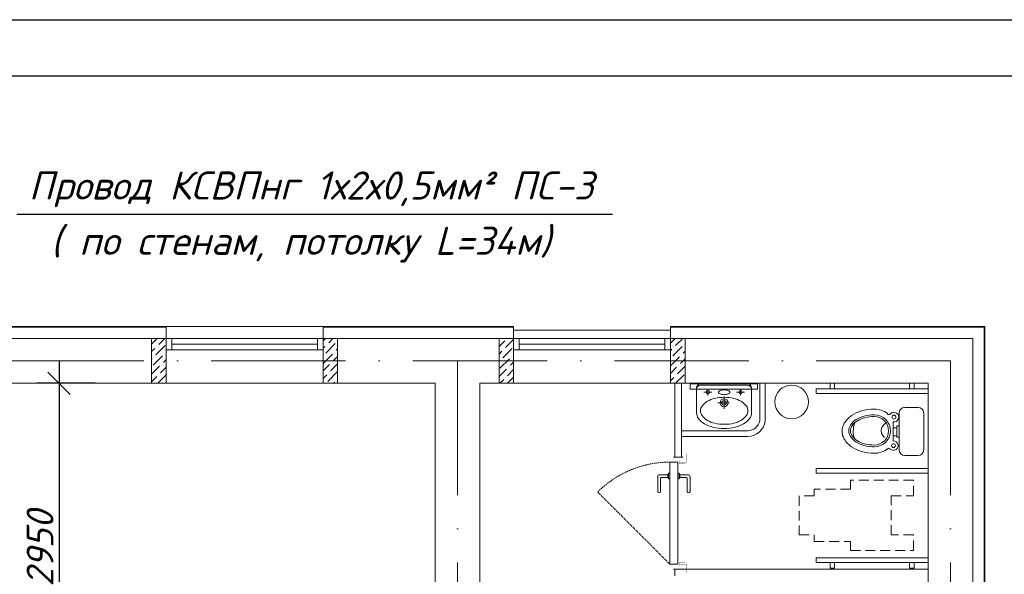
# Model space of a CAD drawing. Header units: millimetres. Extents: x 1114507 to 93926427, y 174473 to 817039.
# Tile 96 of 256: x 1641414 to 1650201, y 493695 to 498648. Entities that reach past the tile are written whole.
import ezdxf

# ---------------------------------------------------------------- set-up
doc = ezdxf.new("R2010")
doc.units = ezdxf.units.MM
for name, pattern in [('ACAD_ISO10W100', [18, 12, -3, 0, -3]), ('Beruniy Xref$0$DASHED', [19.05, 12.7, -6.35]), ('ШТРИХОВАЯ', [19.05, 12.7, -6.35])]:
    doc.linetypes.add(name, pattern=pattern)
doc.layers.add('kcd_tx', color=7, linetype='Continuous')
doc.layers.add('PDF22_Text', color=7, linetype='Continuous')
doc.layers.add('PDF22_Geometry', color=7, linetype='Continuous', true_color=0x979797)
doc.layers.add('АСО-стены кирпич 380 мм', color=7, linetype='Continuous', lineweight=35, true_color=0x745739)
doc.layers.add('размеры', color=12, linetype='Continuous', lineweight=15)
doc.layers.add('Сантехника', color=150, linetype='Continuous', lineweight=13)
doc.styles.add('PDF ISOCPEUR', font='isocpeur.TTF')
doc.styles.get("Standard").update_dxf_attribs({"font": 'isocpeui.ttf'})
doc.dimstyles.new('Санжар', dxfattribs={"dimtxt": 240, "dimasz": 200, "dimexe": 200, "dimexo": 200, "dimgap": 50, "dimtad": 1, "dimdec": 0, "dimtxsty": 'Standard', "dimblk": 'OBLIQUE', "dimcen": 2.5, "dimdle": 200, "dimclrd": 152, "dimclre": 152, "dimclrt": 152, "dimadec": 0, "dimazin": 0, "dimtfac": 1, "dimtdec": 0, "dimtmove": 0, "dimatfit": 3, "dimldrblk": 'OBLIQUE', "dimfxl": 0, "dimlwd": 0, "dimlwe": 0, "dimarcsym": 0})

# ---------------------------------------------------------------- blocks, each defined once
blk = doc.blocks.new('blok1qavmak')
at = {"color": 252, "lineweight": 0, "ltscale": 100}
for p, q in [((1511960.8, 782732.1), (1510460.8, 782732.1)), ((1511960.8, 782625.1), (1511960.8, 782732.1)), ((1515060.8, 782732.1), (1513360.8, 782732.1)), ((1513360.8, 782625.1), (1513360.8, 782732.1)), ((1519267.8, 782732.1), (1516460.8, 782732.1)), ((1519267.8, 775375.1), (1519267.8, 782732.1))]:
    blk.add_line(p, q, dxfattribs=at)
at = {"color": 32, "lineweight": 0, "ltscale": 100}
for p, q in [((1511960.8, 782725.1), (1510460.8, 782725.1)), ((1515060.8, 782725.1), (1513360.8, 782725.1)), ((1519260.8, 782725.1), (1516460.8, 782725.1)), ((1519260.8, 775375.1), (1519260.8, 782725.1))]:
    blk.add_line(p, q, dxfattribs=at)
at = {"lineweight": 0, "ltscale": 100}
for p, q in [((1513360.8, 782732.1), (1511960.8, 782732.1)), ((1516460.8, 782700.1), (1515060.8, 782700.1)), ((1511960.8, 782625.1), (1510460.8, 782625.1)), ((1511960.8, 782625.1), (1511960.8, 782225.1)), ((1515060.8, 782625.1), (1513360.8, 782625.1)), ((1513360.8, 782625.1), (1513360.8, 782225.1)), ((1515060.8, 782225.1), (1515060.8, 782625.1)), ((1519160.8, 782625.1), (1516460.8, 782625.1)), ((1516460.8, 782225.1), (1516460.8, 782625.1)), ((1519160.8, 775375.1), (1519160.8, 782625.1)), ((1511960.8, 782225.1), (1510460.8, 782225.1)), ((1513360.8, 782225.1), (1511960.8, 782225.1)), ((1514360.8, 782225.1), (1513360.8, 782225.1)), ((1514360.8, 776325.1), (1514360.8, 782225.1)), ((1515060.8, 782225.1), (1514760.8, 782225.1)), ((1514760.8, 776325.1), (1514760.8, 782225.1)), ((1516460.8, 782225.1), (1515060.8, 782225.1)), ((1518760.8, 782225.1), (1516460.8, 782225.1)), ((1517237, 782221.3), (1516637, 782221.3)), ((1516637, 782221.3), (1516637, 782171.3)), ((1517237, 782171.3), (1517237, 782221.3)), ((1517257.3, 782225.1), (1517257.3, 781889.9)), ((1517307.3, 782225.1), (1517307.3, 781889.9)), ((1518760.8, 775375.1), (1518760.8, 782225.1)), ((1516637, 782171.3), (1517237, 782171.3)), ((1516560.8, 781800.9), (1517151.1, 781800.9)), ((1516560.8, 781750.9), (1517151.1, 781750.9))]:
    blk.add_line(p, q, dxfattribs=at)
at = {"color": 251, "lineweight": 0, "ltscale": 100, "true_color": 0x4a4a4a}
for p, q in [((1515060.8, 782625.1), (1515060.8, 782732.1)), ((1516460.8, 782625.1), (1516460.8, 782732.1))]:
    blk.add_line(p, q, dxfattribs=at)
at = {"linetype": 'Continuous', "lineweight": 0, "ltscale": 100}
for p, q in [((1511830.8, 782575.5, 0), (1511880.5, 782625.1, 0)), ((1511893.4, 782570.6, 0), (1511947.8, 782625.1, 0)), ((1513360.8, 782604.9, 0), (1513381.1, 782625.1, 0)), ((1513410.8, 782587.5, 0), (1513448.4, 782625.1, 0)), ((1514930.8, 782621.2, 0), (1514934.8, 782625.1, 0)), ((1514989.8, 782545.4, 0), (1515060.8, 782616.5, 0)), ((1514998.2, 782621.2, 0), (1514998.2, 782621.2, 0)), ((1516460.8, 782583.2, 0), (1516498.8, 782621.2, 0)), ((1516507.2, 782562.2, 0), (1516570.1, 782625.1, 0)), ((1511830.8, 782508.1, 0), (1511859.7, 782537, 0)), ((1511868.1, 782478, 0), (1511952.3, 782562.2, 0)), ((1511876.5, 782553.8, 0), (1511876.5, 782553.8, 0)), ((1513360.8, 782537.5, 0), (1513377.1, 782553.8, 0)), ((1513385.6, 782494.9, 0), (1513469.7, 782579.1, 0)), ((1513394, 782570.6, 0), (1513394, 782570.6, 0)), ((1513478.2, 782520.1, 0), (1513490.8, 782532.8, 0)), ((1513486.6, 782595.9, 0), (1513486.6, 782595.9, 0)), ((1514930.8, 782553.8, 0), (1514981.3, 782604.3, 0)), ((1514964.5, 782452.8, 0), (1515048.7, 782537, 0)), ((1514972.9, 782528.6, 0), (1514972.9, 782528.6, 0)), ((1516460.8, 782515.9, 0), (1516473.5, 782528.6, 0)), ((1516481.9, 782469.6, 0), (1516566.1, 782553.8, 0)), ((1516490.4, 782545.4, 0), (1516490.4, 782545.4, 0)), ((1516583, 782570.6, 0), (1516583, 782570.6, 0)), ((1511830.8, 782440.8, 0), (1511834.4, 782444.4, 0)), ((1511842.9, 782385.4, 0), (1511927.1, 782469.6, 0)), ((1511851.3, 782461.2, 0), (1511851.3, 782461.2, 0)), ((1511943.9, 782486.5, 0), (1511943.9, 782486.5, 0)), ((1511960.7, 782503.3, 0), (1511960.8, 782503.4, 0)), ((1513360.8, 782402.8, 0), (1513444.5, 782486.5, 0)), ((1513368.7, 782478, 0), (1513368.7, 782478, 0)), ((1513452.9, 782427.5, 0), (1513490.8, 782465.5, 0)), ((1513461.3, 782503.3, 0), (1513461.3, 782503.3, 0)), ((1514930.8, 782486.5, 0), (1514956.1, 782511.7, 0)), ((1514939.2, 782360.2, 0), (1515023.4, 782444.4, 0)), ((1515040.3, 782461.2, 0), (1515040.3, 782461.2, 0)), ((1515057.1, 782478, 0), (1515060.8, 782481.8, 0)), ((1516460.8, 782381.2, 0), (1516540.9, 782461.2, 0)), ((1516465.1, 782452.8, 0), (1516465.1, 782452.8, 0)), ((1516549.3, 782402.3, 0), (1516590.8, 782443.8, 0)), ((1516557.7, 782478, 0), (1516557.7, 782478, 0)), ((1516574.5, 782494.9, 0), (1516590.8, 782511.2, 0)), ((1511830.8, 782306.1, 0), (1511901.8, 782377, 0)), ((1511910.2, 782318.1, 0), (1511960.8, 782368.7, 0)), ((1511918.6, 782393.8, 0), (1511918.6, 782393.8, 0)), ((1511935.5, 782410.7, 0), (1511960.8, 782436.1, 0)), ((1513360.8, 782335.5, 0), (1513419.2, 782393.8, 0)), ((1513427.7, 782334.9, 0), (1513490.8, 782398.1, 0)), ((1513436.1, 782410.7, 0), (1513436.1, 782410.7, 0)), ((1514930.8, 782284.4, 0), (1514998.2, 782351.8, 0)), ((1514947.7, 782435.9, 0), (1514947.7, 782435.9, 0)), ((1515015, 782368.6, 0), (1515015, 782368.6, 0)), ((1515031.9, 782385.4, 0), (1515060.8, 782414.4, 0)), ((1516460.8, 782313.8, 0), (1516515.6, 782368.6, 0)), ((1516524, 782309.7, 0), (1516590.8, 782376.5, 0)), ((1516532.4, 782385.4, 0), (1516532.4, 782385.4, 0)), ((1511830.8, 782238.7, 0), (1511876.5, 782284.4, 0)), ((1511885, 782225.5, 0), (1511960.8, 782301.4, 0)), ((1511893.4, 782301.2, 0), (1511893.4, 782301.2, 0)), ((1513360.8, 782268.1, 0), (1513394, 782301.2, 0)), ((1513402.4, 782242.3, 0), (1513486.6, 782326.5, 0)), ((1513410.8, 782318.1, 0), (1513410.8, 782318.1, 0)), ((1514989.8, 782276, 0), (1514989.8, 782276, 0)), ((1515006.2, 782225.1, 0), (1515060.8, 782279.7, 0)), ((1515006.6, 782292.8, 0), (1515060.8, 782347.1, 0)), ((1516460.8, 782246.5, 0), (1516490.4, 782276, 0)), ((1516506.8, 782225.1, 0), (1516583, 782301.2, 0)), ((1516507.2, 782292.8, 0), (1516507.2, 782292.8, 0)), ((1511960.7, 782233.9, 0), (1511960.7, 782233.9, 0)), ((1513385.6, 782225.5, 0), (1513385.6, 782225.5, 0)), ((1513452.5, 782225.1, 0), (1513461.3, 782233.9, 0)), ((1513478.2, 782250.7, 0), (1513478.2, 782250.7, 0)), ((1514938.9, 782225.1, 0), (1514972.9, 782259.1, 0)), ((1516574.5, 782225.5, 0), (1516574.5, 782225.5, 0))]:
    blk.add_line(p, q, dxfattribs=at)
at = {"color": 5, "lineweight": 0}
for p, q in [((1512010.8, 782625.1), (1511960.8, 782625.1)), ((1511960.8, 782625.1), (1511960.8, 782525.1)), ((1513310.8, 782625.1), (1512010.8, 782625.1)), ((1512010.8, 782525.1), (1512010.8, 782625.1)), ((1513310.8, 782525.1), (1513310.8, 782625.1)), ((1513310.8, 782625.1), (1513360.8, 782625.1)), ((1513360.8, 782625.1), (1513360.8, 782525.1)), ((1515110.8, 782625.1), (1515060.8, 782625.1)), ((1515060.8, 782625.1), (1515060.8, 782525.1)), ((1516410.8, 782625.1), (1515110.8, 782625.1)), ((1515110.8, 782525.1), (1515110.8, 782625.1)), ((1516410.8, 782525.1), (1516410.8, 782625.1)), ((1516410.8, 782625.1), (1516460.8, 782625.1)), ((1516460.8, 782625.1), (1516460.8, 782525.1)), ((1511960.8, 782525.1), (1512010.8, 782525.1)), ((1513310.8, 782575.1), (1512010.8, 782575.1)), ((1513310.8, 782525.1), (1512010.8, 782525.1)), ((1513360.8, 782525.1), (1513310.8, 782525.1)), ((1515060.8, 782525.1), (1515110.8, 782525.1)), ((1516410.8, 782575.1), (1515110.8, 782575.1)), ((1516410.8, 782525.1), (1515110.8, 782525.1)), ((1516460.8, 782525.1), (1516410.8, 782525.1))]:
    blk.add_line(p, q, dxfattribs=at)
at = {"color": 1, "linetype": 'ACAD_ISO10W100', "lineweight": 0, "ltscale": 100}
for p, q in [((1518960.8, 782425.1), (1491960.8, 782425.1)), ((1514560.8, 782425.1), (1514560.8, 773125.1)), ((1518960.8, 782425.1), (1518960.8, 766825.1))]:
    blk.add_line(p, q, dxfattribs=at)
at = {"lineweight": 0}
for p, q in [((1518760.8, 782175.1), (1517760.8, 782175)), ((1517760.8, 782175), (1517760.8, 782135)), ((1517926.1, 782225.1), (1517886.1, 782225.1)), ((1517886.1, 782225.1), (1517886.1, 782175.1)), ((1517886.1, 782175.1), (1517926.1, 782175.1)), ((1517926.1, 782175.1), (1517926.1, 782225.1)), ((1518595.5, 782175.1), (1518595.5, 782225.1)), ((1518595.5, 782225.1), (1518635.5, 782225.1)), ((1518635.5, 782175.1), (1518595.5, 782175.1)), ((1518635.5, 782225.1), (1518635.5, 782175.1)), ((1518760.8, 782135.1), (1518760.8, 782175.1)), ((1517760.8, 782135), (1518760.8, 782135.1)), ((1517760.8, 781423.6), (1517760.8, 781463.6)), ((1517760.8, 781463.6), (1518760.8, 781463.5)), ((1518760.8, 781423.5), (1517760.8, 781423.6)), ((1518760.8, 781463.5), (1518760.8, 781423.5)), ((1517760.8, 780625.2), (1517760.8, 780665.2)), ((1517760.8, 780665.2), (1518760.8, 780665.1)), ((1518760.8, 780625.1), (1517760.8, 780625.2)), ((1517926.1, 780625.1), (1517886.1, 780625.1)), ((1517886.1, 780625.1), (1517886.1, 780575.1)), ((1517926.1, 780575.1), (1517926.1, 780625.1)), ((1518595.5, 780575.1), (1518595.5, 780625.1)), ((1518595.5, 780625.1), (1518635.5, 780625.1)), ((1518635.5, 780625.1), (1518635.5, 780575.1)), ((1518760.8, 780665.1), (1518760.8, 780625.1)), ((1517886.1, 780575.1), (1517926.1, 780575.1)), ((1518635.5, 780575.1), (1518595.5, 780575.1))]:
    blk.add_line(p, q, dxfattribs=at)
at = {"color": 0, "lineweight": 0}
for p, q in [((1516488, 781565.1), (1516573.7, 781565.1)), ((1516346.8, 781390.1), (1516346.8, 781258.9)), ((1516436.8, 781408.9), (1516365.5, 781408.9)), ((1516378, 781383.9), (1516436.8, 781383.9)), ((1516436.7, 781408.9), (1516436.7, 781383.9)), ((1516444.2, 781415.1), (1516443, 781415.1)), ((1516444.2, 781371.4), (1516444.2, 781421.4)), ((1516444.2, 781421.4), (1516456.7, 781421.4)), ((1516456.7, 781421.4), (1516456.7, 781371.4)), ((1516538, 781421.4), (1516525.5, 781421.4)), ((1516538, 781371.4), (1516538, 781421.4)), ((1516538, 781415.1), (1516539.2, 781415.1)), ((1516545.4, 781408.9), (1516616.7, 781408.9)), ((1516604.2, 781383.9), (1516545.4, 781383.9)), ((1516545.5, 781408.9), (1516545.5, 781383.9)), ((1516635.4, 781390.1), (1516635.4, 781258.9)), ((1516371.8, 781258.9), (1516371.8, 781377.6)), ((1516443, 781377.6), (1516444.2, 781377.6)), ((1516456.7, 781371.4), (1516444.2, 781371.4)), ((1516525.5, 781371.4), (1516538, 781371.4)), ((1516539.2, 781377.6), (1516538, 781377.6)), ((1516610.4, 781258.9), (1516610.4, 781377.6)), ((1516488, 780565.1), (1516573.7, 780565.1))]:
    blk.add_line(p, q, dxfattribs=at)
at = {"linetype": 'ШТРИХОВАЯ', "lineweight": 0, "ltscale": 7}
for p, q in [((1518630.8, 781360), (1518067.1, 781360)), ((1518067.1, 781360), (1518067.1, 781280.4)), ((1518630.8, 781220.7), (1518630.8, 781360)), ((1517744.1, 781220.7), (1517610.8, 781220.7)), ((1517610.8, 781220.7), (1517610.8, 780870.7)), ((1518067.1, 781280.4), (1517744.1, 781280.4)), ((1517744.1, 781280.4), (1517744.1, 781220.7)), ((1518430.8, 780870.7), (1518430.8, 781220.7)), ((1518430.8, 781220.7), (1518630.8, 781220.7)), ((1517610.8, 780870.7), (1517744.1, 780870.7)), ((1517744.1, 780870.7), (1517744.1, 780811)), ((1518630.8, 780870.7), (1518430.8, 780870.7)), ((1518630.8, 780731.4), (1518630.8, 780870.7)), ((1517744.1, 780811), (1518067.1, 780811)), ((1518067.1, 780811), (1518067.1, 780731.4)), ((1518067.1, 780731.4), (1518630.8, 780731.4))]:
    blk.add_line(p, q, dxfattribs=at)
at = {"color": 0, "linetype": 'Beruniy Xref$0$DASHED', "lineweight": 0}
blk.add_line((1516456.7, 780608.9), (1515811.5, 781254.1), dxfattribs=at)
at = {"color": 0, "lineweight": 0, "const_width": 2.5}
for points in [[(1516488, 781596.4), (1516456.7, 781596.4), (1516456.7, 781533.9), (1516538, 781533.9), (1516538, 781508.9), (1516594.2, 781508.9)], [(1516550.5, 781521.4), (1516605, 781521.4), (1516605, 781596.4), (1516573.7, 781596.4)], [(1516488, 780533.9), (1516456.7, 780533.9), (1516456.7, 780596.4), (1516538, 780596.4), (1516538, 780621.4), (1516594.2, 780621.4)], [(1516550.5, 780608.9), (1516605, 780608.9), (1516605, 780533.9), (1516573.7, 780533.9)]]:
    blk.add_lwpolyline(points, dxfattribs=at)
at = {"color": 0, "lineweight": 0}
blk.add_lwpolyline([(1516525.5, 780608.9), (1516456.7, 780608.9), (1516456.7, 781521.4), (1516525.5, 781521.4), (1516525.5, 780608.9)], dxfattribs=at)
at = {"lineweight": 0, "ltscale": 100}
blk.add_circle((1517543.1, 782059), 150, dxfattribs=at)
for centre, radius, start, end in [((1517149.1, 781911.3), 110.4, 271.07834, 348.85672), ((1517149.5, 781910), 159.1, 270.57238, 352.76255)]:
    blk.add_arc(centre, radius, start, end, dxfattribs=at)
at = {"color": 0, "linetype": 'Beruniy Xref$0$DASHED', "lineweight": 0}
blk.add_arc((1516456.7, 780608.9), 912.5, 90, 135, dxfattribs=at)
at = {"color": 0, "lineweight": 0}
for centre, radius, start, end in [((1516365.5, 781390.1), 18.8, 90, 180), ((1516378, 781377.6), 6.25, 90, 180), ((1516443, 781408.9), 6.25, 90, 180), ((1516443, 781383.9), 6.25, 180, 270), ((1516539.2, 781408.9), 6.25, 0, 90), ((1516539.2, 781383.9), 6.25, 270, 0), ((1516604.2, 781377.6), 6.25, 0, 90), ((1516616.7, 781390.1), 18.8, 0, 90), ((1516359.3, 781258.9), 12.5, 180, 0), ((1516622.9, 781258.9), 12.5, 180, 0)]:
    blk.add_arc(centre, radius, start, end, dxfattribs=at)
at = {"layer": 'АСО-стены кирпич 380 мм', "color": 5, "lineweight": 0}
for p, q in [((1516500.8, 781565.1), (1516500.8, 782225.1)), ((1516560.8, 782225.1), (1516560.8, 781565.1)), ((1516560.8, 781565.1), (1516500.8, 781565.1)), ((1516500.8, 780565.1), (1518760.8, 780565.1)), ((1516500.8, 780505.1), (1516500.8, 780565.1)), ((1518760.8, 780565.1), (1518760.8, 780505.1))]:
    blk.add_line(p, q, dxfattribs=at)
at = {"layer": 'размеры', "lineweight": 0, "ltscale": 5}
for p, q in [((1511960.8, 782625.1), (1511830.8, 782625.1)), ((1511830.8, 782625.1), (1511830.8, 782225.1)), ((1511960.8, 782225.1), (1511960.8, 782625.1)), ((1513490.8, 782625.1), (1513360.8, 782625.1)), ((1513360.8, 782625.1), (1513360.8, 782225.1)), ((1513490.8, 782225.1), (1513490.8, 782625.1)), ((1514930.8, 782625.1), (1515060.8, 782625.1)), ((1514930.8, 782225.1), (1514930.8, 782625.1)), ((1515060.8, 782625.1), (1515060.8, 782625.1)), ((1515060.8, 782625.1), (1515060.8, 782225.1)), ((1515060.8, 782225.1), (1515060.8, 782625.1)), ((1515060.8, 782625.1), (1515060.8, 782225.1)), ((1516460.8, 782625.1), (1516590.8, 782625.1)), ((1516460.8, 782225.1), (1516460.8, 782625.1)), ((1516590.8, 782625.1), (1516590.8, 782225.1)), ((1511830.8, 782225.1), (1511960.8, 782225.1)), ((1513360.8, 782225.1), (1513490.8, 782225.1)), ((1515060.8, 782225.1), (1514930.8, 782225.1)), ((1515060.8, 782225.1), (1515060.8, 782225.1)), ((1516590.8, 782225.1), (1516460.8, 782225.1))]:
    blk.add_line(p, q, dxfattribs=at)
at = {"layer": 'Сантехника', "lineweight": 0}
for p, q in [((1516694, 782180.2), (1516694, 781954.9)), ((1516723.6, 782207.1), (1516939.2, 782207.1)), ((1516939.2, 782225.1), (1516738.9, 782225.1)), ((1517139.4, 782225.1), (1516939.2, 782225.1)), ((1517154.7, 782207.1), (1516939.2, 782207.1)), ((1517184.4, 781954.9), (1517184.4, 782180.2)), ((1516830, 782146.1), (1516758.9, 782146.1)), ((1516794.5, 782166.6), (1516794.5, 782115.3)), ((1516939.2, 782107.6), (1516939.2, 781997.3)), ((1517122.2, 782146.1), (1517051.1, 782146.1)), ((1517086.6, 782166.6), (1517086.6, 782115.3)), ((1516983.6, 782051.2), (1516882.5, 782051.2))]:
    blk.add_line(p, q, dxfattribs=at)
at = {"layer": 'Сантехника', "lineweight": 0, "ltscale": 5}
for p, q in [((1518551.4, 782009.5), (1518671.4, 782009.5)), ((1518551.4, 782009.5), (1518671.4, 782009.5)), ((1518501.4, 781629.5), (1518501.4, 781959.5)), ((1518501.4, 781629.5), (1518501.4, 781959.5)), ((1518721.4, 781959.5), (1518721.4, 781629.5)), ((1518721.4, 781959.5), (1518721.4, 781629.5)), ((1518446.4, 781828.6), (1518480.7, 781828.6)), ((1518446.4, 781828.6), (1518480.7, 781828.6)), ((1518448.5, 781879.6), (1518448.5, 781828.6)), ((1518448.5, 781879.6), (1518448.5, 781828.6)), ((1518448.5, 781828.6), (1518448.5, 781756.9)), ((1518448.5, 781828.6), (1518448.5, 781756.9)), ((1518480.7, 781844.3), (1518501.4, 781844.3)), ((1518480.7, 781828.6), (1518480.7, 781844.3)), ((1518480.7, 781844.3), (1518501.4, 781844.3)), ((1518480.7, 781828.6), (1518480.7, 781844.3)), ((1518480.7, 781756.9), (1518480.7, 781828.6)), ((1518480.7, 781756.9), (1518480.7, 781828.6)), ((1518501.4, 781844.3), (1518501.4, 781744.6)), ((1518501.4, 781844.3), (1518501.4, 781744.6)), ((1518448.5, 781756.9), (1518448.5, 781709.7)), ((1518480.7, 781756.9), (1518448.5, 781756.9)), ((1518448.5, 781756.9), (1518448.5, 781709.7)), ((1518480.7, 781756.9), (1518448.5, 781756.9)), ((1518480.7, 781744.6), (1518480.7, 781756.9)), ((1518480.7, 781744.6), (1518480.7, 781756.9)), ((1518501.4, 781744.6), (1518480.7, 781744.6)), ((1518501.4, 781744.6), (1518480.7, 781744.6)), ((1518671.4, 781579.5), (1518551.4, 781579.5)), ((1518671.4, 781579.5), (1518551.4, 781579.5))]:
    blk.add_line(p, q, dxfattribs=at)
at = {"layer": 'Сантехника', "lineweight": 0}
for centre, radius in [((1516794.5, 782146.1), 15.4), ((1516939.2, 782051.2), 35.9), ((1517086.6, 782146.1), 15.4), ((1516939.2, 782051.2), 20.1)]:
    blk.add_circle(centre, radius, dxfattribs=at)
at = {"layer": 'Сантехника', "lineweight": 0, "ltscale": 5}
for centre, radius in [((1518455.4, 781922.7), 17.7), ((1518455.4, 781922.7), 17.7), ((1518451.8, 781668.1), 16.8), ((1518451.8, 781668.1), 16.8)]:
    blk.add_circle(centre, radius, dxfattribs=at)
at = {"layer": 'Сантехника', "lineweight": 0}
for centre, radius, start, end in [((1516727.2, 782174), 33.3, 90, 180), ((1516738.9, 782180.2), 45, 90, 180), ((1517139.4, 782180.2), 45, 0, 90), ((1517151.1, 782174), 33.3, 0, 90), ((1516911.4, 781853), 243.6, 103.2739, 119.66302), ((1516940.6, 781729.5), 370.4, 90, 103.2739), ((1516900.3, 782144.8), 10.3, 136.14298, 180), ((1516900.3, 782144.8), 10.3, 180, 223.85702), ((1516919.3, 782126.5), 36.7, 113.31982, 136.14298), ((1516919.3, 782163.1), 36.7, 223.85702, 246.68018), ((1516932.1, 782096.8), 69, 100.12395, 113.31982), ((1516932.1, 782192.8), 69, 246.68018, 259.87605), ((1516940.6, 782049.6), 117, 90, 100.12395), ((1516940.6, 782240), 117, 259.87605, 270), ((1516940.6, 782049.6), 117, 79.87605, 90), ((1516940.6, 782240), 117, 270, 280.12395), ((1516940.6, 781729.5), 370.4, 76.7261, 90), ((1516949, 782096.8), 69, 66.68018, 79.87605), ((1516949, 782192.8), 69, 280.12395, 293.31982), ((1516961.8, 782126.5), 36.7, 43.85702, 66.68018), ((1516961.8, 782163.1), 36.7, 293.31982, 316.14298), ((1516980.8, 782144.8), 10.3, 0, 43.85702), ((1516980.8, 782144.8), 10.3, 316.14298, 0), ((1516969.7, 781853), 243.6, 60.33698, 76.7261), ((1516800.3, 781979.4), 71.4, 143.97221, 180), ((1516867.1, 781930.8), 154, 119.66302, 143.97221), ((1517014, 781930.8), 154, 36.02779, 60.33698), ((1517080.8, 781979.4), 71.4, 0, 36.02779), ((1516776, 781960.8), 82.2, 175.88044, 180), ((1516776, 781960.8), 82.2, 180, 216.02779), ((1516853, 782016.8), 177.4, 216.02779, 240.33698), ((1516800.3, 781979.4), 71.4, 180, 216.02779), ((1516867.1, 782028), 154, 216.02779, 240.33698), ((1517014, 782028), 154, 299.66302, 323.97221), ((1517025.4, 782016.8), 177.4, 299.66302, 323.97221), ((1517080.8, 781979.4), 71.4, 323.97221, 0), ((1517102.3, 781960.8), 82.2, 323.97221, 0), ((1517102.3, 781960.8), 82.2, 0, 4.11956), ((1516904, 782106.4), 280.6, 240.33698, 256.7261), ((1516911.4, 782105.8), 243.6, 240.33698, 256.7261), ((1516937.6, 782248.6), 426.7, 256.7261, 270), ((1516940.6, 782229.2), 370.4, 256.7261, 270), ((1516937.6, 782248.6), 426.7, 270, 270.21449), ((1516940.8, 782248.6), 426.7, 269.78551, 270), ((1516940.6, 782229.2), 370.4, 270, 283.2739), ((1516940.8, 782248.6), 426.7, 270, 283.2739), ((1516969.7, 782105.8), 243.6, 283.2739, 299.66302), ((1516974.3, 782106.4), 280.6, 283.2739, 299.66302), ((1518202.2, 781840.6), 221.7, 211.15077, 235.5781), ((1518249.4, 781909.5), 305.2, 235.5781, 254.15338)]:
    blk.add_arc(centre, radius, start, end, dxfattribs=at)
at = {"layer": 'Сантехника', "lineweight": 0, "ltscale": 5}
for centre, radius, start, end in [((1518551.4, 781959.5), 50, 90, 180), ((1518551.4, 781959.5), 50, 90, 180), ((1518671.4, 781959.5), 50, 0, 90), ((1518671.4, 781959.5), 50, 0, 90), ((1518202.2, 781753.6), 221.7, 124.4219, 148.84923), ((1518202.2, 781753.6), 221.7, 124.4219, 148.84923), ((1518249.4, 781684.7), 305.2, 105.84662, 124.4219), ((1518249.4, 781684.7), 305.2, 105.84662, 124.4219), ((1518252.3, 781690.3), 250.1, 104.60393, 122.17122), ((1518252.3, 781690.3), 250.1, 104.60393, 122.17122), ((1518252.7, 781686.7), 237.8, 103.96042, 120.97049), ((1518252.7, 781686.7), 237.8, 103.96042, 120.97049), ((1518280.3, 781575.8), 418.4, 90, 105.84662), ((1518280.3, 781575.8), 418.4, 90, 105.84662), ((1518280.3, 781582.9), 361.1, 90, 104.60393), ((1518280.3, 781582.9), 361.1, 90, 104.60393), ((1518280.3, 781575.7), 352.3, 90, 103.96042), ((1518280.3, 781575.7), 352.3, 90, 103.96042), ((1518280.3, 781797.1), 197.2, 53.37244, 90), ((1518280.3, 781797.1), 197.2, 53.37244, 90), ((1518280.3, 781800.6), 143.4, 270, 90), ((1518280.3, 781800.6), 143.4, 270, 90), ((1518280.3, 781800.6), 127.3, 270, 90), ((1518280.3, 781800.6), 127.3, 270, 90), ((1518411.4, 781957.5), 13.6, 200.6387, 339.3613), ((1518411.4, 781957.5), 13.6, 200.6387, 339.3613), ((1518455.4, 781922.7), 43.6, 260.82075, 136.57286), ((1518455.4, 781922.7), 43.6, 260.82075, 136.57286), ((1518130.3, 781797.1), 137.7, 148.84923, 180), ((1518145, 781800.6), 92.6, 146.63536, 180), ((1518145, 781800.6), 92.6, 146.63536, 180), ((1518209.7, 781758), 170.1, 122.17122, 146.63536), ((1518209.7, 781758), 170.1, 122.17122, 146.63536), ((1518147.1, 781800.6), 78.9, 145.38765, 180), ((1518147.1, 781800.6), 78.9, 145.38765, 180), ((1518210.7, 781756.8), 156.2, 120.97049, 145.38765), ((1518210.7, 781756.8), 156.2, 120.97049, 145.38765), ((1518305.2, 781798.8), 213, 159.99951, 198.48455), ((1518305.2, 781798.8), 213, 159.99951, 198.48455), ((1518412.1, 781801.1), 70.5, 153.65468, 180), ((1518412.1, 781801.1), 70.5, 153.65468, 180), ((1518426.4, 781794), 86.5, 129.91016, 153.65468), ((1518426.4, 781794), 86.5, 129.91016, 153.65468), ((1518435.7, 781782.9), 101, 119.23771, 129.91016), ((1518435.7, 781782.9), 101, 119.23771, 129.91016), ((1518130.3, 781797.1), 137.7, 180, 211.15077), ((1518145, 781800.6), 92.6, 180, 213.36464), ((1518145, 781800.6), 92.6, 180, 213.36464), ((1518209.7, 781843.2), 170.1, 213.36464, 237.82878), ((1518209.7, 781843.2), 170.1, 213.36464, 237.82878), ((1518147.1, 781800.6), 78.9, 180, 214.61235), ((1518147.1, 781800.6), 78.9, 180, 214.61235), ((1518210.7, 781844.5), 156.2, 214.61235, 239.02951), ((1518210.7, 781844.5), 156.2, 214.61235, 239.02951), ((1518412.1, 781801.1), 70.5, 180, 206.34532), ((1518412.1, 781801.1), 70.5, 180, 206.34532), ((1518426.4, 781808.2), 86.5, 206.34532, 230.08984), ((1518426.4, 781808.2), 86.5, 206.34532, 230.08984), ((1518202.2, 781840.6), 221.7, 211.15077, 235.5781), ((1518249.4, 781909.5), 305.2, 235.5781, 254.15338), ((1518252.3, 781911), 250.1, 237.82878, 255.39607), ((1518252.3, 781911), 250.1, 237.82878, 255.39607), ((1518252.7, 781914.5), 237.8, 239.02951, 256.03958), ((1518252.7, 781914.5), 237.8, 239.02951, 256.03958), ((1518280.3, 782018.3), 361.1, 255.39607, 270), ((1518280.3, 782018.3), 361.1, 255.39607, 270), ((1518280.3, 782025.6), 352.3, 256.03958, 270), ((1518280.3, 782025.6), 352.3, 256.03958, 270), ((1518451.8, 781668.1), 41.7, 226.35612, 94.52336), ((1518451.8, 781668.1), 41.7, 226.35612, 94.52336), ((1518280.3, 782018.3), 418.4, 254.15338, 270), ((1518280.3, 782018.3), 418.4, 254.15338, 270), ((1518280.3, 782018.3), 418.4, 254.15338, 270), ((1518280.3, 782018.3), 418.4, 254.15338, 270), ((1518280.3, 781797.1), 197.2, 270, 306.62756), ((1518280.3, 781797.1), 197.2, 270, 306.62756), ((1518280.3, 781797.1), 197.2, 270, 306.62756), ((1518280.3, 781797.1), 197.2, 270, 306.62756), ((1518410.2, 781630.5), 14.8, 30.13159, 149.86841), ((1518410.2, 781630.5), 14.8, 30.13159, 149.86841), ((1518551.4, 781629.5), 50, 180, 270), ((1518551.4, 781629.5), 50, 180, 270), ((1518671.4, 781629.5), 50, 270, 0), ((1518671.4, 781629.5), 50, 270, 0)]:
    blk.add_arc(centre, radius, start, end, dxfattribs=at)
blk = doc.blocks.new('_Oblique')
at = {"color": 0, "linetype": 'ByBlock', "lineweight": -2}
blk.add_line((-0.5, -0.5), (0.5, 0.5), dxfattribs=at)
blk = doc.blocks.new('*D1906')
at = {"layer": 'Defpoints', "color": 0, "lineweight": 40, "ltscale": 100, "transparency": 16777216}
for p in [(1642285.7, 495401.2), (1641765.3, 492451.2), (1642285.7, 492451.2)]:
    blk.add_point(p, dxfattribs=at)
at = {"layer": 'kcd_tx', "color": 152, "ltscale": 100, "transparency": 16777216}
for p, q in [((1641765.3, 495601.2), (1641765.3, 492251.2)), ((1642085.7, 495401.2), (1641565.3, 495401.2)), ((1642085.7, 492451.2), (1641565.3, 492451.2))]:
    blk.add_line(p, q, dxfattribs=at)
at = {"layer": 'kcd_tx', "color": 152, "ltscale": 100, "transparency": 16777216, "xscale": 200, "yscale": 200, "zscale": 200}
for p, rotation in [((1641765.3, 495401.2), 90), ((1641765.3, 492451.2), 270)]:
    blk.add_blockref('_Oblique', p, dxfattribs=dict(at, rotation=rotation))
at = {"layer": 'kcd_tx', "color": 152, "lineweight": 35, "ltscale": 100, "transparency": 16777216, "insert": (1641595.3, 493926.2), "char_height": 240, "attachment_point": 5, "rotation": 90}
blk.add_mtext('2950', dxfattribs=at)

msp = doc.modelspace()

# ---------------------------------------------------------------- linework, layer by layer
at = {"color": 5, "elevation": 0}
msp.add_lwpolyline([(1614752.7, 498647.8), (1667610.7, 498647.8), (1667610.7, 468947.8), (1614752.7, 468947.8)], close=True, dxfattribs=at)
at = {"color": 5, "lineweight": 30, "elevation": 0}
msp.add_lwpolyline([(1616752.7, 498147.8), (1667110.7, 498147.8), (1667110.7, 469447.8), (1616752.7, 469447.8)], close=True, dxfattribs=at)
at = {"layer": 'Defpoints', "color": 3, "linetype": 'ByBlock', "elevation": 0}
msp.add_lwpolyline([(1614752.7, 498647.8), (1656752.7, 498647.8), (1656752.7, 468947.8), (1614752.7, 468947.8)], close=True, dxfattribs=at)
at = {"layer": 'PDF22_Geometry', "color": 7, "lineweight": 25}
msp.add_line((1646704.5, 496908), (1641387.2, 496908), dxfattribs=at)

# ---------------------------------------------------------------- texts
at = {"layer": 'PDF22_Text', "lineweight": 35, "char_height": 251.087, "attachment_point": 7, "style": 'PDF ISOCPEUR'}
for s, insert, width in [('{\\fISOCPEUR|b0|i1|c204|p34;Провод КСВПнг 1х2х0,5мм² ПС-3}', (1641494.4, 496973.6), 6862.708), ('{\\fISOCPEUR|b0|i1|c204|p34;( по стенам, потолку L=34м)}', (1641691.4, 496479.6), 5085.466)]:
    msp.add_mtext(s, dxfattribs=dict(at, insert=insert, width=width))

# ---------------------------------------------------------------- next in the draw order: block references
at = {"color": 0}
msp.add_blockref('blok1qavmak', (130760.6, -286823.9), dxfattribs=at)

# ---------------------------------------------------------------- next in the draw order: dimensions: what is measured, and where the dimension line sits
at = {"layer": 'kcd_tx', "lineweight": 35, "ltscale": 100}
dim = msp.add_linear_dim(base=(1641765.3, 492451.2), p1=(1642285.7, 495401.2), p2=(1642285.7, 492451.2), angle=90, dimstyle='Санжар', override={"dimfxl": 200, "dimtfillclr": 253, "dimlwd": 65535, "dimlwe": 65535, "dimarcsym": 2}, dxfattribs=at)
dim.commit()
dim.dimension.update_dxf_attribs({"geometry": '*D1906', "text_midpoint": (1641595.3, 493926.2)})

doc.saveas('drawing.dxf')
